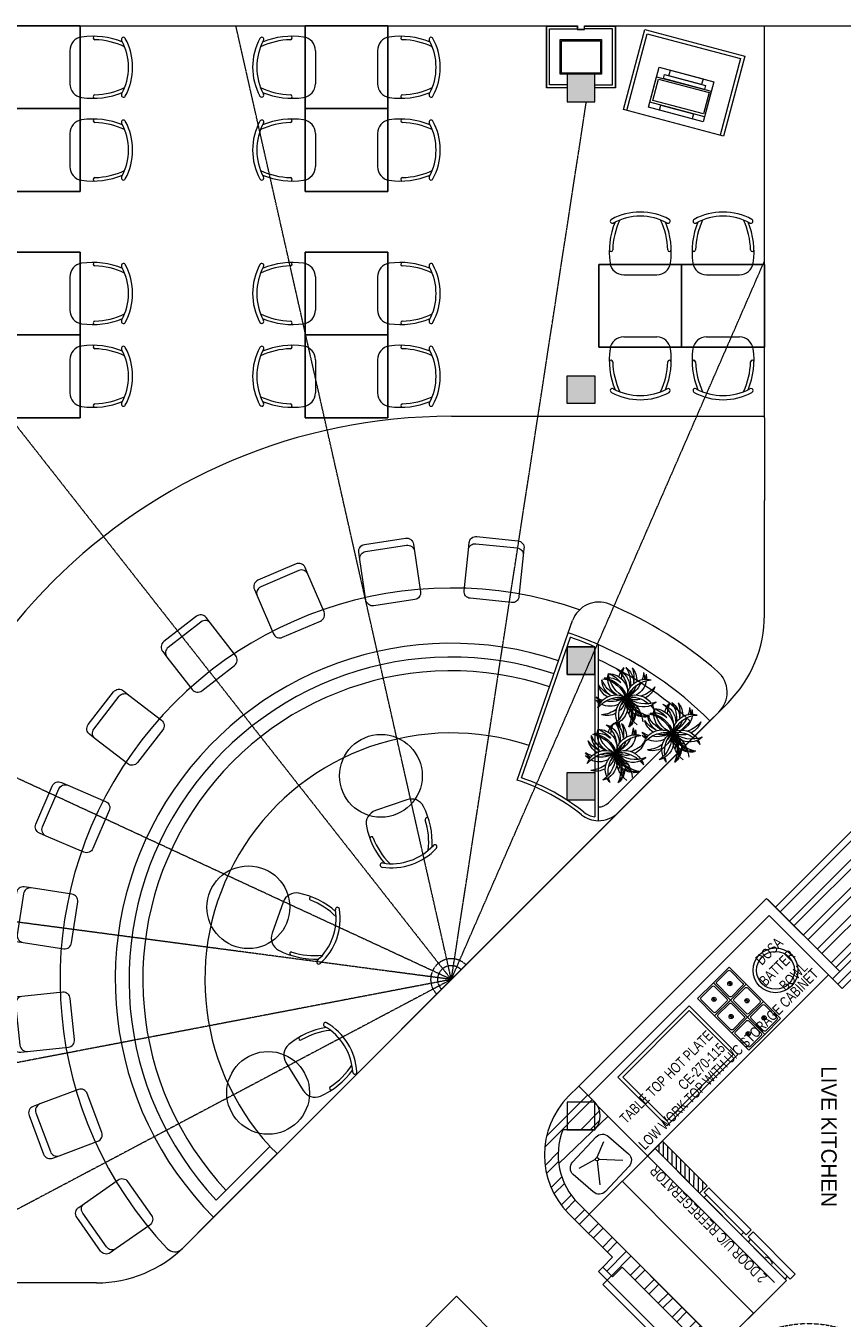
# Model space of a CAD drawing. Header units: millimetres. Extents: x -4747 to 55193, y -3459 to 48388.
# Tile 32 of 35: x 7896 to 13814, y 39022 to 48388. Entities that reach past the tile are written whole.
import ezdxf

# ---------------------------------------------------------------- set-up
doc = ezdxf.new("R2010")
doc.units = ezdxf.units.MM
doc.header["$MEASUREMENT"] = 0
doc.linetypes.add('XR-FP-DS$0$( Hidden )', pattern=[0.375, 0.25, -0.125])
doc.linetypes.add('XR-FP-DS$0$HIDDEN2', pattern=[0.1875, 0.125, -0.0625])
doc.layers.get('0').update_dxf_attribs({"lineweight": 5})
for name, color, linetype, lineweight, true_color in [('XR-FP-DS$0$A-DETL-GENF', 9, 'Continuous', 0, 0x808080), ('XR-FP-DS$0$A-Wall', 9, 'Continuous', 0, 0x808080), ('XR-FP-DS$0$Column', 9, 'Continuous', 0, 0x808080), ('XR-FP-DS$0$DOOR', 9, 'Continuous', 0, 0x808080), ('XR-FP-DS$0$elevation line', 9, 'Continuous', 0, 0x808080), ('XR-FP-DS$0$EQ', 9, 'Continuous', 0, 0x808080), ('XR-FP-DS$0$EQUIP.', 9, 'Continuous', 0, 0x808080), ('XR-FP-DS$0$Equipment', 9, 'Continuous', 0, 0x808080), ('XR-FP-DS$0$Equipment-N', 9, 'Continuous', 0, 0x808080), ('XR-FP-DS$0$Furniture', 9, 'Continuous', 0, 0x808080), ('XR-FP-DS$0$Furniture01', 9, 'Continuous', 0, 0x808080), ('XR-FP-DS$0$JII-Furniture', 9, 'Continuous', 0, 0x808080), ('XR-FP-DS$0$LEGEND', 9, 'Continuous', 0, 0x808080), ('XR-FP-DS$0$Level 24', 9, 'Continuous', 0, 0x808080), ('XR-FP-DS$0$N-furn', 9, 'Continuous', 0, 0x808080), ('XR-FP-DS$0$ND_02_WALL', 9, 'Continuous', 0, 0x808080), ('XR-FP-DS$0$ND_26_HATCH', 9, 'Continuous', 0, 0x808080), ('XR-FP-DS$0$New-Design-Equipment', 9, 'Continuous', 0, 0x808080), ('XR-FP-DS$0$Plants', 9, 'Continuous', 0, 0x808080), ('XR-FP-DS$0$SA-EQUIP', 9, 'Continuous', 0, 0x808080), ('XR-FP-DS$0$SSP Walls', 9, 'Continuous', 0, 0x808080), ('XR-FP-DS$0$text equipment', 9, 'Continuous', 0, 0x808080)]:
    doc.layers.add(name, color=color, linetype=linetype, lineweight=lineweight, true_color=true_color)
doc.styles.add('XR-FP-DS$0$Cen-Gothic', font='GOTHIC.TTF', dxfattribs={"height": 2})
doc.styles.add('XR-FP-DS$0$DIMTEXT', font='arial.ttf', dxfattribs={"width": 0.75})
pattern_1 = [(45, (466761.75, 4437.1), (-101.02788, 101.02788), []), (45, (466829.1, 4437.1), (-101.02788, 101.02788), [])]

# ---------------------------------------------------------------- blocks, each defined once
blk = doc.blocks.new('XR-FP-DS$0$Door-Hurgh')
at = {"layer": 'XR-FP-DS$0$DOOR', "elevation": 0}
for points in [[(43490, 2605), (43540, 2605), (43540, 2705), (43490, 2705)], [(44440, 1705), (44390, 1705), (44390, 2605), (44440, 2605)], [(44440, 2605), (44490, 2605), (44490, 2705), (44440, 2705)]]:
    blk.add_lwpolyline(points, close=True, dxfattribs=at)
at = {"layer": 'XR-FP-DS$0$EQ', "linetype": 'XR-FP-DS$0$HIDDEN2', "ltscale": 7}
blk.add_arc((44442, 2605, 0), 902, 180.0462, 266.7054, dxfattribs=at)
blk = doc.blocks.new('XR-FP-DS$0$TPV')
at = {"layer": 'XR-FP-DS$0$New-Design-Equipment', "color": 0}
for points in [[(0, 0.3), (0, 0), (0.4099, 0), (0.4099, 0.3)], [(0.3254, 0.3), (0.0803, 0.3), (0.0803, 0.2577), (0.3254, 0.2577)], [(0, 0.038), (0.4099, 0.038), (0.4099, 0.2282), (0, 0.2282)], [(0.0127, 0.0549), (0.393, 0.0549), (0.393, 0.2155), (0.0127, 0.2155)], [(0.3592, 0.2577), (0.0507, 0.2577), (0.0507, 0.2282), (0.3592, 0.2282)], [(0.3275, 0.038), (0.0824, 0.038), (0.0824, 0), (0.3275, 0)]]:
    blk.add_lwpolyline(points, close=True, dxfattribs=at)
blk = doc.blocks.new('XR-FP-DS$0$seating')
at = {"layer": 'XR-FP-DS$0$JII-Furniture', "color": 0, "ltscale": 50}
for p, q in [((600, 0), (0, 0)), ((0, 0), (0, -600)), ((600, -600), (600, 0)), ((0, -600), (600, -600))]:
    blk.add_line(p, q, dxfattribs=at)
at = {"layer": 'XR-FP-DS$0$N-furn', "color": 0}
for p, q in [((0, -600), (0, 0)), ((0, 0), (600, 0)), ((600, 0), (600, -600)), ((179.9, -75), (420.1, -75)), ((179.9, -525), (420.1, -525)), ((600, -600), (0, -600))]:
    blk.add_line(p, q, dxfattribs=at)
for centre, radius, start, end in [((300, -60.1), 440.1, 61.57492, 118.42508), ((300, -60.1), 440.1, 61.57492, 118.42508), ((637.2, 91.8), 562.1, 157.45188, 188.31665), ((97.7, 313.8), 15, 118.42792, 298.42792), ((637.2, 91.8), 537.1, 154.58519, 178.48788), ((300, -60.1), 410.1, 61.57536, 118.42464), ((-37.2, 91.8), 537.1, 1.51212, 25.41481), ((-37.2, 91.8), 562.1, 351.68335, 22.54812), ((502.3, 313.8), 15, 241.57208, 61.57208), ((502.3, 313.8), 15, 241.57208, 61.57208), ((87.6, 106.6), 12.7, 191.76363, 357.30867), ((512.4, 106.6), 12.7, 182.69133, 348.23637), ((179.9, 25), 100, 188.31665, 270), ((420.1, 25), 100, 270, 351.68335), ((179.9, -625), 100, 90, 171.68335), ((420.1, -625), 100, 8.31665, 90), ((637.2, -691.8), 562.1, 171.68335, 202.54812), ((-37.2, -691.8), 562.1, 337.45188, 8.31665), ((87.6, -706.6), 12.7, 2.69133, 168.23637), ((637.2, -691.8), 537.1, 181.51212, 205.41481), ((-37.2, -691.8), 537.1, 334.58519, 358.48788), ((512.4, -706.6), 12.7, 11.76363, 177.30867), ((97.7, -913.8), 15, 61.57208, 241.57208), ((300, -539.9), 440.1, 241.57492, 298.42508), ((300, -539.9), 440.1, 241.57492, 298.42508), ((300, -539.9), 410.1, 241.57536, 298.42464), ((502.3, -913.8), 15, 298.42792, 118.42792), ((502.3, -913.8), 15, 298.42792, 118.42792)]:
    blk.add_arc(centre, radius, start, end, dxfattribs=at)
blk = doc.blocks.new('XR-FP-DS$0$FB_MOB_BK_tab mesa comunitaria1')
at = {"layer": 'XR-FP-DS$0$Equipment', "color": 0}
blk.add_lwpolyline([(-0.15, 0.4), (0.148, 0.4, -0.414214), (0.198, 0.35), (0.198, 0.05, -0.414214), (0.148, 0), (-0.15, 0, -0.414214), (-0.2, 0.05), (-0.2, 0.35, -0.414214), (-0.15, 0.4)], format="xyb", close=True, dxfattribs=at)
blk.add_lwpolyline([(0.148, 0.4), (0.2003, 0.4, -0.414214), (0.2503, 0.35), (0.2503, 0.05, -0.427361), (0.198, 0), (0.148, 0)], format="xyb", dxfattribs=at)
blk = doc.blocks.new('XR-FP-DS$0$Dilli-Seating chair')
at = {"layer": 'XR-FP-DS$0$N-furn', "color": 0}
blk.add_line((-120.1, 0), (120.1, 0), dxfattribs=at)
for centre, radius, start, end in [((337.2, 166.8), 562.1, 157.45188, 188.31665), ((-202.3, 388.8), 15, 118.42792, 298.42792), ((0, 14.9), 440.1, 61.57492, 118.42508), ((0, 14.9), 440.1, 61.57492, 118.42508), ((337.2, 166.8), 537.1, 154.58519, 178.48788), ((0, 14.9), 410.1, 61.57536, 118.42464), ((-337.2, 166.8), 537.1, 1.51212, 25.41481), ((-337.2, 166.8), 562.1, 351.68335, 22.54812), ((202.3, 388.8), 15, 241.57208, 61.57208), ((202.3, 388.8), 15, 241.57208, 61.57208), ((-212.4, 181.6), 12.7, 191.76363, 357.30867), ((212.4, 181.6), 12.7, 182.69133, 348.23637), ((-120.1, 100), 100, 188.31665, 270), ((120.1, 100), 100, 270, 351.68335)]:
    blk.add_arc(centre, radius, start, end, dxfattribs=at)
blk = doc.blocks.new('XR-FP-DS$0$A$C25f52156')
at = {"layer": 'XR-FP-DS$0$Plants', "color": 0}
for centre, radius, start, end in [((-188.2, 77.7), 84.7, 136.3654, 180.7103), ((-188.2, 77.7), 84.7, 136.3654, 180.7103), ((-131.7, 85.7), 128.1, 156.8122, 188.9866), ((-131.7, 85.7), 128.1, 156.8122, 188.9866), ((-158.4, 46.1), 84.7, 125.8367, 179.6535), ((-332.7, 85.7), 128.1, 321.6665, 23.1878), ((-276.2, 77.7), 84.7, 303.4259, 43.6346), ((-158.4, 46.1), 84.7, 106.3654, 121.0987), ((-105.5, 24.8), 128.1, 126.8122, 136.8825), ((-154.6, 38.2), 84.7, 100.3654, 121.0404), ((-104.2, 11.4), 128.1, 120.8122, 135.1591), ((-316.1, 3.8), 84.7, 88.9013, 103.6346), ((-351.2, -41.1), 128.1, 73.1175, 83.1878), ((-229.8, 90.1), 84.7, 166.3654, 239.6535), ((-184.9, 125.3), 128.1, 186.8122, 248.3335), ((-316.1, 3.8), 84.7, 3.4259, 84.1633), ((-351.2, -41.1), 128.1, 21.6665, 68.3335), ((-188.2, 77.7), 84.7, 193.0962, 236.5741), ((-188.2, 77.7), 84.7, 193.0962, 236.5741), ((-148.3, 3.8), 84.7, 133.0962, 176.5741), ((-104.2, 11.4), 128.1, 141.6665, 182.3335), ((-125.6, -64.8), 128.1, 84.8122, 126.0835), ((-148.3, 3.8), 84.7, 76.3654, 120.7103), ((-113.2, -41.1), 128.1, 96.8122, 126.8735), ((-150.6, -13.6), 84.7, 64.3654, 117.7175), ((-311.6, -100.9), 128.1, 51.6665, 113.1878), ((-311.6, 106.7), 128.1, 246.8122, 308.3335), ((-250.8, 133), 128.1, 216.8122, 248.9866), ((-272.1, 80.1), 84.7, 196.3654, 240.7103), ((-272.1, 73.4), 84.7, 196.3654, 211.0987), ((-250.8, 126.3), 128.1, 216.8122, 226.8825), ((-272.1, 73.4), 84.7, 215.8367, 296.5741), ((-272.1, -67.6), 84.7, 63.4259, 144.1633), ((-250.8, 126.3), 128.1, 231.6665, 278.3335), ((-250.8, -120.5), 128.1, 81.6665, 128.3335), ((-239.6, 83.7), 84.7, 222.2151, 272.5741), ((-239.6, -77.9), 84.7, 87.4259, 137.7849), ((-272.1, -74.3), 84.7, 63.4259, 106.9038), ((-272.1, 80.1), 84.7, 253.0962, 296.5741), ((-198.6, 123.4), 128.1, 231.8889, 254.3335), ((-198.6, -117.6), 128.1, 105.6665, 128.1111), ((-250.8, 133), 128.1, 261.6665, 278.3335), ((-250.8, -127.2), 128.1, 81.6665, 98.3335), ((-205.8, 80), 84.7, 227.4291, 248.5741), ((-205.8, -74.2), 84.7, 111.4259, 132.5709), ((-131.7, 85.7), 128.1, 201.6665, 218.3335), ((-131.7, 85.7), 128.1, 201.6665, 218.3335), ((-229.8, 90.1), 84.7, 257.1743, 266.5741), ((-229.8, -84.3), 84.7, 93.4259, 102.8257), ((-188.2, 71), 84.7, 227.1743, 236.5741), ((-188.2, -65.2), 84.7, 123.4259, 132.8257), ((-131.7, -73.2), 128.1, 141.6665, 143.5381), ((-131.7, 79), 128.1, 216.4619, 218.3335), ((-150.6, -13.6), 84.7, 135.3874, 164.5741), ((-113.2, -41.1), 128.1, 141.6665, 158.3335), ((-152.7, -94.2), 128.1, 66.8122, 128.3335), ((-125.6, -64.8), 128.1, 141.6665, 146.3335), ((-213.6, -120.5), 128.1, 36.8122, 98.3335), ((-213.6, 133), 128.1, 261.6665, 278.3335), ((-213.6, -127.2), 128.1, 36.8122, 98.3335), ((-160.7, -37.8), 84.7, 137.1743, 146.5741), ((-177.8, -57.7), 84.7, 28.3654, 128.5741), ((-160.7, -37.8), 84.7, 46.3654, 119.6535), ((-187.7, -113.9), 128.1, 48.8122, 78.8735), ((-192.3, -67.6), 84.7, 16.3654, 69.7175), ((-213.6, 133), 128.1, 300.0378, 323.1878), ((-192.3, 80.1), 84.7, 311.1003, 343.6346), ((-272.1, -74.3), 84.7, 119.2897, 163.6346), ((-250.8, -127.2), 128.1, 111.0134, 143.1878), ((-272.1, -67.6), 84.7, 148.9013, 163.6346), ((-250.8, -120.5), 128.1, 133.1175, 143.1878), ((-229.8, -84.3), 84.7, 120.3465, 193.6346), ((-184.9, -119.5), 128.1, 111.6665, 173.1878), ((-316.1, 2), 84.7, 275.8367, 356.5741), ((-351.2, 46.9), 128.1, 291.6665, 338.3335), ((-188.2, -71.9), 84.7, 123.4259, 166.9038), ((-188.2, -71.9), 84.7, 123.4259, 166.9038), ((-131.7, -79.9), 128.1, 141.6665, 158.3335), ((-131.7, -79.9), 128.1, 141.6665, 158.3335), ((-158.4, -40.3), 84.7, 180.3465, 234.1633), ((-148.3, 2), 84.7, 183.4259, 226.9038), ((-104.2, -5.6), 128.1, 177.6665, 218.3335), ((-150.6, 19.4), 84.7, 195.4259, 224.6126), ((-125.6, 70.6), 128.1, 213.6665, 218.3335), ((-113.2, 46.9), 128.1, 201.6665, 218.3335), ((-332.7, -79.9), 128.1, 336.8122, 38.3335), ((-152.7, 100.1), 128.1, 231.6665, 293.1878), ((-160.7, 43.6), 84.7, 213.4259, 222.8257), ((-276.2, -71.9), 84.7, 316.3654, 56.5741), ((-160.7, 43.6), 84.7, 240.3465, 313.6346), ((-125.6, 70.6), 128.1, 233.9165, 275.1878), ((-150.6, 19.4), 84.7, 242.2825, 295.6346), ((-113.2, 46.9), 128.1, 233.1265, 263.1878), ((-351.2, 46.9), 128.1, 276.8122, 286.8825), ((-316.1, 2), 84.7, 256.3654, 271.0987), ((-188.2, -71.9), 84.7, 179.2897, 223.6346), ((-188.2, -71.9), 84.7, 179.2897, 223.6346), ((-131.7, -79.9), 128.1, 171.0134, 203.1878), ((-131.7, -79.9), 128.1, 171.0134, 203.1878), ((-158.4, -40.3), 84.7, 238.9013, 253.6346), ((-105.5, -19), 128.1, 223.1175, 233.1878), ((-154.6, -32.4), 84.7, 238.9596, 259.6346), ((-104.2, -5.6), 128.1, 224.8409, 239.1878), ((-148.3, 2), 84.7, 239.2897, 283.6346)]:
    blk.add_arc(centre, radius, start, end, dxfattribs=at)
blk = doc.blocks.new('XR-FP-DS$0$A$C2D856F7E')
at = {"layer": 'XR-FP-DS$0$Equipment-N', "color": 0}
for p, q in [((-2, -1), (-3, -1)), ((-3, -1), (-3, -16)), ((-3, -16), (-2, -16))]:
    blk.add_line(p, q, dxfattribs=at)
blk.add_lwpolyline([(-2, 0), (0, 0), (0, -17), (-2, -17)], close=True, dxfattribs=at)
blk = doc.blocks.new('XR-FP-DS$0$A$C55225C71')
at = {"layer": 'XR-FP-DS$0$Equipment-N'}
h = blk.add_hatch(dxfattribs=at)
h.set_pattern_fill('ANSI31', color=256, scale=10, style=0)
h.set_pattern_definition([(45, (-1212.6617, -502.5511), (-0.8838835, 0.8838835), [])])
h.paths.add_polyline_path([(3, 0), (0, 0), (0, -18), (3, -18)])
blk.add_lwpolyline([(0, 0), (3, 0), (3, -18), (0, -18)], close=True, dxfattribs=at)
blk = doc.blocks.new('XR-FP-DS$0$RRGEG')
at = {"layer": 'XR-FP-DS$0$SA-EQUIP', "color": 0, "ltscale": 10}
blk.add_lwpolyline([(-27.11, -2386.87), (-27.11, -2393.91), (-33.59, -2393.91), (-33.59, -2386.87)], close=True, dxfattribs=at)
blk.add_lwpolyline([(-27.61, -2387.87), (-27.61, -2392.91, -0.414214), (-28.11, -2393.41), (-32.59, -2393.41, -0.414214), (-33.09, -2392.91), (-33.09, -2387.87, -0.414214), (-32.59, -2387.37), (-28.11, -2387.37, -0.414214)], format="xyb", close=True, dxfattribs=at)
blk.add_circle((-30.35, -2390.39), 0.617, dxfattribs=at)
for centre, start, end in [((-32.46, -2390.53), 346.8718, 20.5335), ((-28.23, -2390.53), 159.4665, 193.1282)]:
    blk.add_arc(centre, 2.01, start, end, dxfattribs=at)
blk = doc.blocks.new('XR-FP-DS')
at = {"layer": 'XR-FP-DS$0$ND_02_WALL'}
h = blk.add_hatch(color=256, dxfattribs=at)
h.dxf.hatch_style = 1
h.paths.add_polyline_path([(11820, 13280), (12020, 13280), (12020, 13480), (11820, 13480)])
h = blk.add_hatch(color=256, dxfattribs=at)
h.dxf.hatch_style = 1
h.paths.add_polyline_path([(12020.1, 11294.2), (11820.1, 11294.2), (11820.1, 11094.2), (12020.1, 11094.2)])
h = blk.add_hatch(color=256, dxfattribs=at)
h.dxf.hatch_style = 1
h.paths.add_polyline_path([(12020, 9130), (12020, 9330), (11820, 9330), (11820, 9130)])
h = blk.add_hatch(color=256, dxfattribs=at)
h.dxf.hatch_style = 1
h.paths.add_polyline_path([(12020, 8418.4), (11820, 8418.4), (11820, 8218.4), (12020, 8218.4)])
at = {"layer": 'XR-FP-DS$0$ND_26_HATCH', "transparency": 33554559}
h = blk.add_hatch(dxfattribs=at)
h.set_pattern_fill('ANSI32', color=256, scale=15)
h.set_pattern_definition(pattern_1)
h.paths.add_polyline_path([(15613.5, 9520), (15613.5, 9620), (14450, 9620), (14450, 8691.2), (13274.4, 7497.9), (13787.1, 6985.3), (14450, 7630.5), (13742.9, 6923.4), (13813.6, 6852.7), (14167.2, 7206.2), (14450, 6923.4), (14450, 4294.4), (13675.6, 3520), (13604.9, 3590.7), (13534.2, 3520), (13634.2, 3420), (15490.9, 3420), (15490.9, 3520), (14550, 3520), (14550, 9520)])
h.paths.add_polyline_path([(16413.5, 9620), (16413.5, 9520), (17350, 9520), (17350, 9620)])
h = blk.add_hatch(dxfattribs=at)
h.set_pattern_fill('ANSI32', color=256, scale=15)
h.set_pattern_definition(pattern_1)
h.paths.add_polyline_path([(12020, 5830, 0.396866), (12020, 6030), (11904.4, 6145.6), (11830.8, 6072, 0.414214), (11830.8, 5223.4), (12148.9, 4905.3), (12078.1, 4834.5), (12141.8, 4770.9), (12148.8, 4763.8), (12219.6, 4834.6), (12897.8, 4156.4), (12961.5, 4220), (12968.5, 4227.1), (11901.5, 5294.1, -0.298037), (11789.5, 5830)])
at = {"layer": 'XR-FP-DS$0$A-DETL-GENF'}
blk.add_line((12170, 13830), (17200, 13830), dxfattribs=at)
for points in [[(11770, 13730), (12070, 13730), (12070, 13480), (11770, 13480)], [(11778, 13722), (12062, 13722), (12062, 13488), (11778, 13488)]]:
    blk.add_lwpolyline(points, close=True, dxfattribs=at)
at = {"layer": 'XR-FP-DS$0$A-Wall'}
for points in [[(11820, 13380), (11670, 13380), (11670, 13830), (11895, 13830), (11895, 13805), (11945, 13805), (11945, 13830), (12170, 13830), (12170, 13380), (12020, 13380)], [(11820, 13382), (11672, 13382), (11672, 13828), (11893, 13828), (11893, 13803), (11947, 13803), (11947, 13828), (12168, 13828), (12168, 13382), (12020, 13382)], [(11820, 13402), (11692, 13402), (11692, 13808), (11893, 13808)], [(12020, 13402), (12148, 13402), (12148, 13808), (11947, 13808)]]:
    blk.add_lwpolyline(points, dxfattribs=at)
at = {"layer": 'XR-FP-DS$0$Column'}
for points in [[(11820, 13280), (12020, 13280), (12020, 13480), (11820, 13480)], [(11820, 9130), (12020, 9130), (12020, 9330), (11820, 9330)], [(11820, 9130), (12020, 9130), (12020, 9330), (11820, 9330)], [(11820, 5830), (12020, 5830), (12020, 6030), (11820, 6030)]]:
    blk.add_lwpolyline(points, close=True, dxfattribs=at)
at = {"layer": 'XR-FP-DS$0$EQUIP.'}
for p, q in [((13322.1, 4722.1), (12038.6, 6005.6)), ((11758.9, 5585.8), (12117.1, 5927.1)), ((12082.5, 5741.4), (12035.6, 5628.4)), ((11906, 5551.2), (12024.9, 5616.9)), ((12038.3, 5604.5), (12058.1, 5431.4)), ((12049, 5616), (12223.1, 5609.1))]:
    blk.add_line(p, q, dxfattribs=at)
blk.add_lwpolyline([(12119.4, 5781.2), (12265.7, 5655.1, -0.414214), (12269, 5566.5), (12098.3, 5382.5, -0.414214), (12009.7, 5379.2), (11863.3, 5505.2, -0.414214), (11860, 5593.8), (12030.7, 5777.8, -0.414214)], format="xyb", close=True, dxfattribs=at)
for points in [[(11980.1, 5218.6), (12933.2, 4262.5), (13410.3, 4738.1), (12457.3, 5694.2)], [(11980.1, 5218.6), (12933.2, 4262.5), (13410.3, 4738.1), (12457.3, 5694.2)], [(11980.1, 5218.6), (12933.2, 4262.5), (13410.3, 4738.1), (12457.3, 5694.2)], [(12933.2, 4262.5), (13171.8, 4500.3), (12218.7, 5456.4), (11980.1, 5218.6)]]:
    blk.add_lwpolyline(points, close=True, dxfattribs=at)
for centre, radius in [((13330.4, 6985), 162.4), ((13330.4, 6985), 137.4), ((12036.9, 5616.4), 12)]:
    blk.add_circle(centre, radius, dxfattribs=at)
at = {"layer": 'XR-FP-DS$0$Furniture01'}
for p, q in [((12251.8, 13217.3), (12400, 13772.8)), ((12400, 13772.8), (13076.4, 13592.4)), ((13076.4, 13592.4), (12928.1, 13036.8)), ((13265.6, 7506.8), (11904.4, 6145.6)), ((13265.6, 7506.8), (13795.9, 6976.4)), ((13283.3, 7383), (11975.1, 6074.9)), ((13283.3, 7383), (13813.6, 6852.7)), ((13714.6, 6951.7), (12403.6, 5640.7)), ((11017.5, 4622.5), (9889.3, 3494.3)), ((11441.8, 4198.2), (11017.5, 4622.5)), ((12933.2, 4262.5), (13322.1, 4651.4))]:
    blk.add_line(p, q, dxfattribs=at)
for points in [[(12382.3, 13803.4), (13107, 13610.1), (12952.3, 13030.4), (12227.6, 13223.7)], [(12188, 6211.9), (12704.2, 6728.1), (13057.7, 6374.6), (12541.6, 5858.4)], [(12223.4, 6211.9), (12704.2, 6692.8), (13022.4, 6374.6), (12541.6, 5893.7)]]:
    blk.add_lwpolyline(points, close=True, dxfattribs=at)
blk.add_arc((13256.4, 4855.4), 50, 359.9077, 89.9077, dxfattribs=at)
at = {"layer": 'XR-FP-DS$0$Level 24', "linetype": 'Continuous'}
for p, q in [((6240, 13830), (11692, 13830)), ((13250, 10990.2), (13250, 13830)), ((10980.5, 11000.5), (13250, 11000.5)), ((13250, 10990.2), (13250, 10390.2)), ((13250, 9561), (13250, 10390.2)), ((13250, 9561), (13250, 10390.2)), ((12986.4, 8924.6), (9045.4, 4983.6)), ((12192, 8130.2), (9045.4, 4983.6)), ((8409, 4720), (7577.3, 4720))]:
    blk.add_line(p, q, dxfattribs=at)
for centre, radius, start, end in [((10980.5, 6918.8), 4081.7, 90, 180), ((12350, 9561), 900, 315, 0), ((8409, 5620), 900, 270, 315)]:
    blk.add_arc(centre, radius, start, end, dxfattribs=at)
at = {"layer": 'XR-FP-DS$0$N-furn'}
for p, q in [((11828.4, 9430.2), (11859.5, 9519.5)), ((11457.3, 8364.3), (11828.4, 9430.2)), ((11489.2, 8379.9), (11843.9, 9398.5)), ((12045, 9346.4), (12045, 8069.7)), ((12020, 9130), (12020, 8097.1)), ((12854.9, 8793.1), (12919.8, 8856.9)), ((12712.1, 8791.7), (12119.4, 8199)), ((12854.9, 8793.1), (12190.1, 8128.3)), ((9718.2, 5656.5), (9257.5, 5195.7)), ((9665.2, 5709.5), (9276, 5320.3)), ((9665.2, 5709.5), (9718.2, 5656.5)), ((9257.5, 5195.7), (9028.4, 4966.6))]:
    blk.add_line(p, q, dxfattribs=at)
for points in [[(11820.1, 11294.2), (12020.1, 11294.2), (12020.1, 11094.2), (11820.1, 11094.2)], [(11820, 8418.4), (12020, 8418.4), (12020, 8218.4), (11820, 8218.4)], [(11820, 8418.4), (12020, 8418.4), (12020, 8218.4), (11820, 8218.4)]]:
    blk.add_lwpolyline(points, close=True, dxfattribs=at)
for centre in [(10469.9, 8394.6), (9509.1, 7442.2), (9652.6, 6096.9)]:
    blk.add_circle(centre, 300, dxfattribs=at)
for centre, radius, start, end in [((10980.5, 6918.8), 2836.7, 70.86159, 223.44383), ((12048.4, 9453.8), 200, 67.15701, 160.80457), ((10980.5, 6918.8), 2950.8, 49.15244, 67.15701), ((10980.5, 6918.8), 2650.8, 66.32353, 71.34495), ((10980.5, 6918.8), 2625.8, 66.6795, 70.80457), ((10980.5, 6918.8), 2436.7, 71.39242, 225), ((10980.5, 6918.8), 2650.8, 45, 66.32353), ((10980.5, 6918.8), 2336.7, 71.41758, 223.1607), ((10980.5, 6918.8), 2550.8, 47.2468, 65.33481), ((10980.5, 6918.8), 2236.7, 71.44498, 223.07844), ((12779.7, 8999.6), 200, 314.49058, 49.15244), ((10980.5, 6918.8), 1786.7, 71.60629, 222.59423), ((10980.5, 6918.8), 1522.2, 51.66887, 71.74562), ((10980.5, 6918.8), 1547.2, 51.66887, 70.80457), ((12048.6, 8269.7), 100, 267.91155, 315), ((12048.6, 8269.7), 200, 231.66887, 268.95595), ((12048.6, 8269.7), 175, 231.66887, 260.57936), ((12048.6, 8269.7), 200, 268.95595, 315), ((8975.4, 5019.7), 75, 223.44383, 315)]:
    blk.add_arc(centre, radius, start, end, dxfattribs=at)
at = {"layer": 'XR-FP-DS$0$ND_02_WALL'}
for p, q in [((14450, 7630.5), (13742.9, 6923.4)), ((13274.4, 7497.9), (13787.1, 6985.3)), ((14167.2, 7206.2), (13813.6, 6852.7)), ((13742.9, 6923.4), (13813.6, 6852.7)), ((11904.4, 6145.6), (11830.8, 6072)), ((12020, 6030), (11904.4, 6145.6)), ((12020, 5830), (11789.5, 5830)), ((12968.5, 4227.1), (11901.5, 5294.1)), ((12148.9, 4905.3), (11830.8, 5223.4)), ((12078.1, 4834.5), (12148.9, 4905.3)), ((12078.1, 4834.5), (12148.8, 4763.8)), ((12148.8, 4763.8), (12219.6, 4834.6)), ((12897.8, 4156.4), (12219.6, 4834.6))]:
    blk.add_line(p, q, dxfattribs=at)
for points in [[(11820, 13280), (12020, 13280), (12020, 13480), (11820, 13480)], [(11820, 9330), (12020, 9330), (12020, 9130), (11820, 9130)], [(11820, 9330), (12020, 9330), (12020, 9130), (11820, 9130)]]:
    blk.add_lwpolyline(points, close=True, dxfattribs=at)
for centre, radius, start, end in [((12255.1, 5647.7), 600, 135, 225), ((11913.9, 5930), 145.8, 316.70711, 43.29289), ((12255.1, 5647.7), 500, 158.61595, 225)]:
    blk.add_arc(centre, radius, start, end, dxfattribs=at)
at = {"layer": 'XR-FP-DS$0$SSP Walls', "linetype": 'XR-FP-DS$0$( Hidden )', "ltscale": 5}
for q in [(9418.8, 13830), (5984, 13280), (11959.3, 13280), (13250, 12124.2), (4048, 10132), (4048, 7834.8), (4048.5, 5591.5), (6826.9, 4720)]:
    blk.add_line((10980.5, 6918.8), q, dxfattribs=at)
at = {"layer": 'XR-FP-DS$0$SSP Walls', "linetype": 'XR-FP-DS$0$( Hidden )'}
blk.add_line((10909.8, 6848), (11122, 7060.2), dxfattribs=at)
for radius in [150, 150, 100, 100]:
    blk.add_arc((10980.5, 6918.8), radius, 45, 225, dxfattribs=at)
for p, xscale, yscale, zscale, rotation in [((-14511.1, -25196.9, 0), 0.8999120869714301, 0.8999120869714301, 0.8999120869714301, 45.00000000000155), ((-13057.6, 33554.3, 0), -0.9000000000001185, 0.9000000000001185, 0.9000000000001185, 135.0000000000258)]:
    blk.add_blockref('XR-FP-DS$0$Door-Hurgh', p, dxfattribs=dict(xscale=xscale, yscale=yscale, zscale=zscale, rotation=rotation))
at = {"layer": 'XR-FP-DS$0$elevation line', "ltscale": 8, "extrusion": (8.98495e-41, 1.36055e-41, -1), "xscale": -1000.000000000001, "yscale": 1000.000000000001, "zscale": -1000.000000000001, "rotation": 261.3894040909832}
blk.add_blockref('XR-FP-DS$0$FB_MOB_BK_tab mesa comunitaria1', (-10734.9, 9877), dxfattribs=at)
at = {"layer": 'XR-FP-DS$0$elevation line', "ltscale": 8, "extrusion": (9.0384e-41, -9.42168e-42, -1), "xscale": -1000.000000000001, "yscale": 1000.000000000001, "zscale": -1000.000000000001, "rotation": 275.9510501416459}
blk.add_blockref('XR-FP-DS$0$FB_MOB_BK_tab mesa comunitaria1', (-11486.5, 9843.8), dxfattribs=at)
blk.add_blockref('XR-FP-DS$0$FB_MOB_BK_tab mesa comunitaria1', (-11486.5, 9843.8), dxfattribs=at)
at = {"layer": 'XR-FP-DS$0$elevation line', "ltscale": 8, "extrusion": (-8.35426e-41, -3.57585e-41, -1), "xscale": 1000.000000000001, "yscale": 1000.000000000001, "zscale": -1000.000000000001, "rotation": 66.82775804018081}
blk.add_blockref('XR-FP-DS$0$FB_MOB_BK_tab mesa comunitaria1', (-9631.2, 9562.8), dxfattribs=at)
at = {"layer": 'XR-FP-DS$0$elevation line', "ltscale": 8, "extrusion": (-7.18686e-41, -5.56143e-41, -1), "xscale": 1000.000000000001, "yscale": 1000.000000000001, "zscale": -1000.000000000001, "rotation": 52.26611198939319}
blk.add_blockref('XR-FP-DS$0$FB_MOB_BK_tab mesa comunitaria1', (-9009.8, 9138.7), dxfattribs=at)
at = {"layer": 'XR-FP-DS$0$elevation line', "ltscale": 8, "extrusion": (5.56143e-41, 7.18686e-41, -1), "xscale": -1000.000000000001, "yscale": 1000.000000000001, "zscale": -1000.000000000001, "rotation": 217.7338880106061}
blk.add_blockref('XR-FP-DS$0$FB_MOB_BK_tab mesa comunitaria1', (-8760.6, 8889.5), dxfattribs=at)
at = {"layer": 'XR-FP-DS$0$elevation line', "ltscale": 8, "extrusion": (3.57585e-41, 8.35426e-41, -1), "xscale": -1000.000000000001, "yscale": 1000.000000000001, "zscale": -1000.000000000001, "rotation": 203.1722419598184}
blk.add_blockref('XR-FP-DS$0$FB_MOB_BK_tab mesa comunitaria1', (-8336.4, 8268), dxfattribs=at)
at = {"layer": 'XR-FP-DS$0$elevation line', "ltscale": 8, "extrusion": (-1.36055e-41, -8.98495e-41, -1), "xscale": 1000.000000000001, "yscale": 1000.000000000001, "zscale": -1000.000000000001, "rotation": 8.610595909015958}
blk.add_blockref('XR-FP-DS$0$FB_MOB_BK_tab mesa comunitaria1', (-8022.3, 7164.4), dxfattribs=at)
at = {"layer": 'XR-FP-DS$0$elevation line', "ltscale": 8, "extrusion": (9.42168e-42, -9.0384e-41, -1), "xscale": 1000.000000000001, "yscale": 1000.000000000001, "zscale": -1000.000000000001, "rotation": 354.0489498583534}
blk.add_blockref('XR-FP-DS$0$FB_MOB_BK_tab mesa comunitaria1', (-8055.5, 6412.8), dxfattribs=at)
at = {"layer": 'XR-FP-DS$0$elevation line', "ltscale": 8, "extrusion": (3.18435e-41, -8.51119e-41, -1), "xscale": 1000.000000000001, "yscale": 1000.000000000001, "zscale": -1000.000000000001, "rotation": 339.4873038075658}
blk.add_blockref('XR-FP-DS$0$FB_MOB_BK_tab mesa comunitaria1', (-8276.7, 5693.6), dxfattribs=at)
at = {"layer": 'XR-FP-DS$0$elevation line', "ltscale": 8, "extrusion": (-5.22196e-41, 7.43717e-41, -1), "xscale": -1000.000000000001, "yscale": 1000.000000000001, "zscale": -1000.000000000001, "rotation": 144.9256577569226}
blk.add_blockref('XR-FP-DS$0$FB_MOB_BK_tab mesa comunitaria1', (-8441.7, 5380.5), dxfattribs=at)
at = {"layer": 'XR-FP-DS$0$EQUIP.', "extrusion": (0, 0, -1), "xscale": -25.00000000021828, "yscale": 25.00000000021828, "zscale": -25.00000000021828, "rotation": 315.0922991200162}
for p in [(28651.7, 49749.5), (28766.4, 49635.1), (28527.4, 49624.8), (28642.2, 49510.4), (28403.2, 49500.2), (28517.9, 49385.8)]:
    blk.add_blockref('XR-FP-DS$0$RRGEG', p, dxfattribs=at)
at = {"layer": 'XR-FP-DS$0$EQUIP.', "xscale": 25.39435525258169, "yscale": 25.39435525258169, "zscale": 25.39435525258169, "rotation": 44.90770087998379}
for name, p in [('XR-FP-DS$0$A$C55225C71', (12457.3, 5694.2)), ('XR-FP-DS$0$A$C2D856F7E', (12848.3, 5409.8)), ('XR-FP-DS$0$A$C2D856F7E', (12848.3, 5409.8)), ('XR-FP-DS$0$A$C2D856F7E', (13167.5, 5089.6)), ('XR-FP-DS$0$A$C2D856F7E', (13167.5, 5089.6))]:
    blk.add_blockref(name, p, dxfattribs=at)
at = {"layer": 'XR-FP-DS$0$Furniture', "rotation": 270}
for p in [(8290, 13830), (10520, 13830), (8290, 13230), (10520, 13230), (8290, 12190.2), (10520, 12190.2), (8290, 11590.2), (10520, 11590.2)]:
    blk.add_blockref('XR-FP-DS$0$seating', p, dxfattribs=at)
at = {"layer": 'XR-FP-DS$0$Furniture'}
for p in [(12050, 12100.5), (12650, 12100.5)]:
    blk.add_blockref('XR-FP-DS$0$seating', p, dxfattribs=at)
at = {"layer": 'XR-FP-DS$0$N-furn'}
for p, rotation in [((10543.5, 8182), 199.0855523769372), ((9721.1, 7366.7), 250.4188857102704), ((9843.9, 6215.3), 301.7522190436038)]:
    blk.add_blockref('XR-FP-DS$0$Dilli-Seating chair', p, dxfattribs=dict(at, rotation=rotation))
at = {"layer": 'XR-FP-DS$0$New-Design-Equipment', "xscale": -1000.000000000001, "yscale": 1000.000000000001, "zscale": 1000.000000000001, "rotation": 345.0587834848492}
blk.add_blockref('XR-FP-DS$0$TPV', (12806.1, 13135), dxfattribs=at)
at = {"layer": 'XR-FP-DS$0$Plants', "ltscale": 8, "xscale": -1.640250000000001, "yscale": 1.640250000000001, "zscale": 1.640250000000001, "rotation": 297.6792033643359}
for p in [(12067.9, 9298.4), (12401.2, 9044), (11991.8, 8895.8)]:
    blk.add_blockref('XR-FP-DS$0$A$C25f52156', p, dxfattribs=at)
at = {"layer": 'XR-FP-DS$0$LEGEND', "insert": (13773.9, 6290.5, 0), "char_height": 111.644, "width": 5859.235, "attachment_point": 1, "rotation": 269.99998, "style": 'XR-FP-DS$0$Cen-Gothic'}
blk.add_mtext('{\\C256;LIVE KITCHEN}', dxfattribs=at)
at = {"layer": 'XR-FP-DS$0$text equipment', "char_height": 75.745, "attachment_point": 9, "style": 'XR-FP-DS$0$DIMTEXT'}
for s, insert, width, rotation in [('DOSA BATTER BOWL', (13569.8, 6997.1), 399.803, 45), ('LOW WORK TOP WITH U/C STORAGE CABINET', (13648.9, 6951.2), 1980.303, 45.20935), ('TABLE TOP HOT PLATE\\PCE-270-115', (12972.5, 6413), 871.959, 45), ('2 DOOR U/C REFREGERATOR ', (12466.4, 5578.7), 1346.902, 134.9077)]:
    blk.add_mtext(s, dxfattribs=dict(at, insert=insert, width=width, rotation=rotation))

msp = doc.modelspace()

# ---------------------------------------------------------------- block references
msp.add_blockref('XR-FP-DS', (0, 34557.9))

doc.saveas('drawing.dxf')
